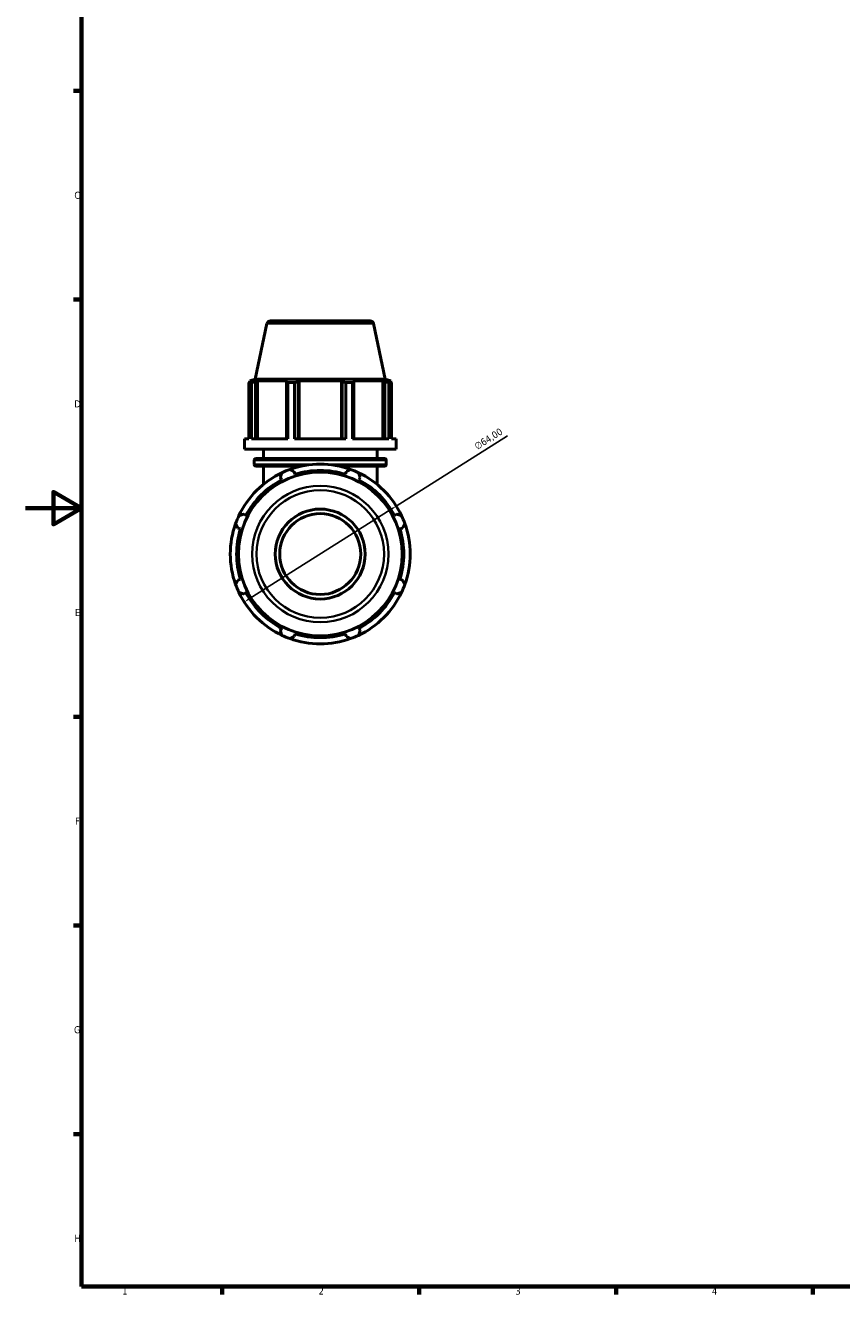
# Model space of a CAD drawing. Header units: millimetres. Extents: x 0 to 993, y 0 to 938.
# Tile 1 of 6: x 0 to 291, y 17 to 469. Entities that reach past the tile are written whole.
import ezdxf

# ---------------------------------------------------------------- set-up
doc = ezdxf.new("R2010")
doc.units = ezdxf.units.MM
for name, color, linetype, lineweight in [('Border (ISO)', 7, 'Continuous', 70), ('Dimension (ISO)', 7, 'Continuous', 25), ('Visible (ISO)', 7, 'Continuous', 50), ('Visible Narrow (ISO)', 7, 'Continuous', 35)]:
    doc.layers.add(name, color=color, linetype=linetype, lineweight=lineweight)
doc.styles.add('Note Text (ISO)', font='tahoma.ttf')
doc.dimstyles.new('Default (ISO)', dxfattribs={"dimtxt": 2.5, "dimasz": 2.5, "dimexe": 3.175, "dimexo": 0, "dimgap": 0.762, "dimtad": 1, "dimrnd": 1e-08, "dimzin": 0, "dimtxsty": 'Note Text (ISO)', "dimcen": 0.09, "dimdle": 10, "dimclrd": 256, "dimclre": 256, "dimclrt": 232, "dimazin": 0, "dimtfac": 1.40208, "dimtmove": 0, "dimatfit": 3, "dimfxl": 1, "dimtolj": 1, "dimtzin": 0, "dimlwd": -1, "dimlwe": -1, "dimarcsym": 0})

# ---------------------------------------------------------------- blocks, each defined once
blk = doc.blocks.new('Borders Default Border')
at = {"layer": 'Border (ISO)'}
for p, q in [((20, 445.5), (17.1, 445.5)), ((20, 371.25), (17.1, 371.25)), ((20, 222.75), (17.1, 222.75)), ((20, 148.5), (17.1, 148.5)), ((20, 74.25), (17.1, 74.25)), ((70.08, 20), (70.08, 17.1)), ((140.17, 20), (140.17, 17.1)), ((210.25, 20), (210.25, 17.1)), ((280.33, 20), (280.33, 17.1))]:
    blk.add_line(p, q, dxfattribs=at)
at = {"layer": 'Border (ISO)', "flags": 128}
for points in [[(20, 20), (20, 574), (821, 574), (821, 20), (20, 20)], [(0, 297), (20, 297), (10, 302.77), (10, 291.23), (20, 297)]]:
    blk.add_lwpolyline(points, dxfattribs=at)
at = {"layer": 'Border (ISO)', "color": 232, "true_color": 0xca0064, "char_height": 2.5, "attachment_point": 7, "style": 'Note Text (ISO)'}
for s, insert in [('C', (17.43, 407.08)), ('D', (17.43, 332.88)), ('E', (17.64, 258.63)), ('F', (17.7, 184.38)), ('G', (17.31, 110.08)), ('H', (17.44, 35.88)), ('1', (34.48, 17.1)), ('2', (104.37, 17.1)), ('3', (174.43, 17.05)), ('4', (244.42, 17.1))]:
    blk.add_mtext(s, dxfattribs=dict(at, insert=insert))
blk = doc.blocks.new('*D16')
at = {"layer": 'Defpoints', "color": 0, "transparency": 16777216}
for p in [(132.02, 297.76), (77.9, 263.59)]:
    blk.add_point(p, dxfattribs=at)
at = {"layer": 'Dimension (ISO)', "transparency": 16777216}
for p, q in [((132.02, 297.76), (171.57, 322.73)), ((80.01, 264.93), (129.9, 296.43))]:
    blk.add_line(p, q, dxfattribs=at)
blk.add_arc((104.96, 280.68), 32, 26.5803, 109.792, dxfattribs=at)
for points in [[(129.68, 296.78), (130.13, 296.07), (132.02, 297.76)], [(79.79, 265.28), (80.24, 264.58), (77.9, 263.59)]]:
    blk.add_solid(points, dxfattribs=at)
at = {"layer": 'Dimension (ISO)', "color": 232, "true_color": 0xca0064, "transparency": 16777216, "insert": (159.51, 319.82), "char_height": 2.5, "attachment_point": 1, "rotation": 32.2651, "style": 'Note Text (ISO)'}
blk.add_mtext('\\A1;∅64,00', dxfattribs=at)

msp = doc.modelspace()

# ---------------------------------------------------------------- linework, layer by layer
at = {"layer": 'Visible (ISO)'}
for p, q in [((85.998, 362.687), (81.798, 342.927)), ((87.221, 363.677), (122.696, 363.677)), ((123.919, 362.687), (128.119, 342.927)), ((79.553, 321.627), (79.553, 341.68)), ((80.53, 341.68), (79.553, 341.68)), ((81.798, 342.927), (79.849, 342.294)), ((81.011, 342.294), (79.849, 342.294)), ((79.849, 341.833), (79.849, 342.294)), ((81.011, 342.294), (80.238, 342.031)), ((80.53, 341.68), (80.53, 321.627)), ((128.119, 342.927), (81.798, 342.927)), ((81.967, 342.031), (82.686, 342.294)), ((81.967, 321.627), (81.967, 342.031)), ((82.686, 321.627), (82.686, 342.294)), ((93.364, 342.294), (82.686, 342.294)), ((93.364, 342.294), (92.99, 342.031)), ((92.99, 342.031), (92.99, 321.627)), ((93.459, 321.627), (93.459, 341.68)), ((95.816, 341.68), (93.459, 341.68)), ((95.816, 341.68), (95.816, 321.627)), ((97.164, 342.031), (97.408, 342.294)), ((97.164, 321.627), (97.164, 342.031)), ((97.408, 321.627), (97.408, 342.294)), ((112.509, 342.294), (97.408, 342.294)), ((112.509, 321.627), (112.509, 342.294)), ((112.509, 342.294), (112.753, 342.031)), ((112.753, 342.031), (112.753, 321.627)), ((114.101, 321.627), (114.101, 341.68)), ((116.458, 341.68), (114.101, 341.68)), ((116.458, 341.68), (116.458, 321.627)), ((116.927, 342.031), (116.553, 342.294)), ((127.231, 342.294), (116.553, 342.294)), ((116.927, 321.627), (116.927, 342.031)), ((127.231, 321.627), (127.231, 342.294)), ((127.231, 342.294), (127.95, 342.031)), ((127.95, 342.031), (127.95, 321.627)), ((128.119, 342.927), (130.069, 342.294)), ((129.679, 342.031), (128.906, 342.294)), ((130.069, 342.294), (128.906, 342.294)), ((129.387, 321.627), (129.387, 341.68)), ((130.364, 341.68), (129.387, 341.68)), ((130.069, 341.833), (130.069, 342.294)), ((130.364, 341.68), (130.364, 321.627)), ((79.553, 321.627), (77.959, 321.627)), ((77.959, 318.027), (77.959, 321.627)), ((93.459, 321.627), (80.53, 321.627)), ((114.101, 321.627), (95.816, 321.627)), ((129.387, 321.627), (116.458, 321.627)), ((131.959, 321.627), (130.364, 321.627)), ((131.959, 318.027), (131.959, 321.627)), ((131.959, 318.027), (77.959, 318.027)), ((84.709, 314.707), (84.709, 318.027)), ((125.209, 314.707), (125.209, 318.027)), ((81.469, 312.581), (81.469, 314.067)), ((82.109, 314.707), (127.809, 314.707)), ((98.132, 311.941), (82.109, 311.941)), ((84.709, 305.455), (84.709, 311.941)), ((127.809, 311.941), (111.785, 311.941)), ((125.209, 305.455), (125.209, 311.941)), ((128.449, 312.581), (128.449, 314.067)), ((90.774, 307.926), (91.217, 307.075)), ((96.01, 309.06), (95.721, 309.976)), ((114.196, 309.976), (113.908, 309.06)), ((118.7, 307.075), (119.143, 307.926)), ((78.561, 294.419), (77.71, 294.862)), ((132.208, 294.862), (131.356, 294.419)), ((75.66, 289.915), (76.576, 289.626)), ((133.341, 289.626), (134.257, 289.915)), ((76.576, 271.728), (75.66, 271.44)), ((134.257, 271.44), (133.341, 271.728)), ((77.71, 266.492), (78.561, 266.936)), ((131.356, 266.936), (132.208, 266.492)), ((91.217, 254.28), (90.774, 253.428)), ((119.143, 253.428), (118.7, 254.28)), ((95.721, 251.379), (96.01, 252.295)), ((113.908, 252.295), (114.196, 251.379))]:
    msp.add_line(p, q, dxfattribs=at)
for radius in [29.148, 16, 14.4]:
    msp.add_circle((104.959, 280.677), radius, dxfattribs=at)
for centre, radius, start, end in [((87.221, 362.427), 1.25, 90, 168), ((122.696, 362.427), 1.25, 12, 90), ((82.109, 314.067), 0.64, 90, 180), ((82.109, 312.581), 0.64, 180, 270), ((104.959, 280.677), 32, 70.20802, 109.79198), ((127.809, 314.067), 0.64, 0, 90), ((127.809, 312.581), 0.64, 270, 0), ((104.959, 280.677), 32, 115.20802, 154.79198), ((104.959, 280.677), 32, 109.79198, 115.20802), ((104.959, 280.677), 29.76, 72.5, 107.5), ((104.959, 280.677), 32, 64.79198, 70.20802), ((104.959, 280.677), 32, 25.20802, 64.79198), ((104.959, 280.677), 29.76, 117.5, 152.5), ((104.959, 280.677), 29.76, 27.5, 62.5), ((104.959, 280.677), 32, 154.79198, 160.20802), ((104.959, 280.677), 32, 19.79198, 25.20802), ((104.959, 280.677), 32, 160.20802, 199.79198), ((104.959, 280.677), 29.76, 162.5, 197.5), ((104.959, 280.677), 29.76, 342.5, 17.5), ((104.959, 280.677), 32, 340.20802, 19.79198), ((104.959, 280.677), 32, 199.79198, 205.20802), ((104.959, 280.677), 32, 205.20802, 244.79198), ((104.959, 280.677), 29.76, 207.5, 242.5), ((104.959, 280.677), 32, 295.20802, 334.79198), ((104.959, 280.677), 29.76, 297.5, 332.5), ((104.959, 280.677), 32, 334.79198, 340.20802), ((104.959, 280.677), 32, 244.79198, 250.20802), ((104.959, 280.677), 32, 250.20802, 289.79198), ((104.959, 280.677), 29.76, 252.5, 287.5), ((104.959, 280.677), 32, 289.79198, 295.20802)]:
    msp.add_arc(centre, radius, start, end, dxfattribs=at)
for points, weights in [([(79.553, 341.68), (79.903, 341.862), (80.238, 342.031)], [1, 1.00164164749, 1.00246698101]), ([(81.967, 342.031), (81.263, 341.862), (80.53, 341.68)], [1.00246698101, 1.00164164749, 1]), ([(93.459, 341.68), (93.22, 341.862), (92.99, 342.031)], [1, 1.00164164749, 1.00246698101]), ([(97.164, 342.031), (96.504, 341.862), (95.816, 341.68)], [1.00246698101, 1.00164164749, 1]), ([(114.101, 341.68), (113.413, 341.862), (112.753, 342.031)], [1, 1.00164164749, 1.00246698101]), ([(116.927, 342.031), (116.697, 341.862), (116.458, 341.68)], [1.00246698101, 1.00164164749, 1]), ([(129.387, 341.68), (128.654, 341.862), (127.95, 342.031)], [1, 1.00164164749, 1.00246698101]), ([(129.679, 342.031), (130.014, 341.862), (130.364, 341.68)], [1.00246698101, 1.00164164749, 1]), ([(90.774, 307.926), (91.046, 308.761), (91.33, 309.63)], [1.00110482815, 1.00096090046, 1]), ([(94.123, 310.787), (94.938, 310.373), (95.721, 309.976)], [1, 1.00096090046, 1.00110482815]), ([(114.196, 309.976), (114.979, 310.373), (115.794, 310.787)], [1.00110482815, 1.00096090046, 1]), ([(118.588, 309.63), (118.871, 308.761), (119.143, 307.926)], [1, 1.00096090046, 1.00110482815]), ([(76.006, 294.306), (76.875, 294.59), (77.71, 294.862)], [1, 1.00096090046, 1.00110482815]), ([(132.208, 294.862), (133.042, 294.59), (133.911, 294.306)], [1.00110482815, 1.00096090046, 1]), ([(75.66, 289.915), (75.263, 290.698), (74.849, 291.513)], [1.00110482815, 1.00096090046, 1]), ([(135.068, 291.513), (134.654, 290.698), (134.257, 289.915)], [1, 1.00096090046, 1.00110482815]), ([(74.849, 269.842), (75.263, 270.657), (75.66, 271.44)], [1, 1.00096090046, 1.00110482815]), ([(134.257, 271.44), (134.654, 270.657), (135.068, 269.842)], [1.00110482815, 1.00096090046, 1]), ([(77.71, 266.492), (76.875, 266.765), (76.006, 267.048)], [1.00110482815, 1.00096090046, 1]), ([(133.911, 267.048), (133.042, 266.765), (132.208, 266.492)], [1, 1.00096090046, 1.00110482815]), ([(91.33, 251.725), (91.046, 252.594), (90.774, 253.428)], [1, 1.00096090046, 1.00110482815]), ([(119.143, 253.428), (118.871, 252.594), (118.588, 251.725)], [1.00110482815, 1.00096090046, 1]), ([(95.721, 251.379), (94.938, 250.982), (94.123, 250.568)], [1.00110482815, 1.00096090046, 1]), ([(115.794, 250.568), (114.979, 250.982), (114.196, 251.379)], [1, 1.00096090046, 1.00110482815])]:
    msp.add_rational_spline(points, weights, degree=2, dxfattribs=at)
at = {"layer": 'Visible Narrow (ISO)'}
for p, q in [((123.686, 362.687), (86.232, 362.687)), ((81.532, 312.581), (100.771, 312.581)), ((128.159, 314.067), (81.758, 314.067)), ((109.147, 312.581), (128.386, 312.581))]:
    msp.add_line(p, q, dxfattribs=at)
for radius in [24.269, 22.704]:
    msp.add_circle((104.959, 280.677), radius, dxfattribs=at)

# ---------------------------------------------------------------- block references
msp.add_blockref('Borders Default Border', (0, 0))

# ---------------------------------------------------------------- dimensions: what is measured, and where the dimension line sits
at = {"layer": 'Dimension (ISO)'}
dim = msp.add_diameter_dim_2p(p1=(77.9, 263.595), p2=(132.017, 297.76), dimstyle='Default (ISO)', override={"dimdec": 2, "dimlfac": 1, "dimtp": 0, "dimtm": 0, "dimtdec": 2, "dimatfit": 2}, dxfattribs=at)
dim.commit()
dim.dimension.update_dxf_attribs({"geometry": '*D16', "text_midpoint": (166.278, 319.39), "dimtype": 163})

doc.saveas('drawing.dxf')
